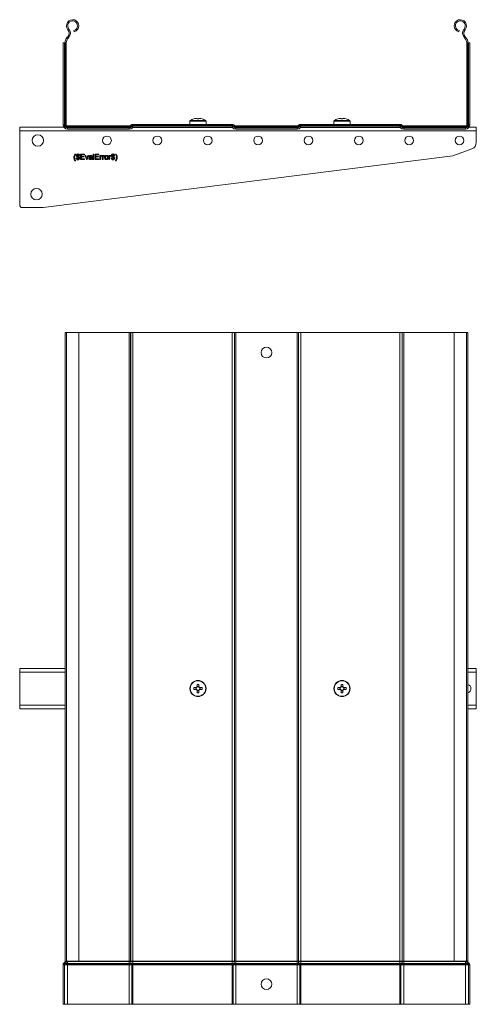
# Model space of a CAD drawing. Header units: millimetres. Extents: x 381 to 1444, y -914 to 659.
# Tile 9 of 9: x 1074 to 1414, y -74 to 659. Entities that reach past the tile are written whole.
import ezdxf

# ---------------------------------------------------------------- set-up
doc = ezdxf.new("R2010")
doc.units = ezdxf.units.MM

msp = doc.modelspace()

# ---------------------------------------------------------------- linework, layer by layer
at = {"color": 7, "linetype": 'Continuous', "lineweight": 15}
for p, q in [((1110.23, 651.63), (1110.92, 652.21)), ((1405.88, 651.63), (1405.19, 652.21)), ((1110.05, 646.32), (1109.7, 645.96)), ((1109.7, 645.96), (1110.36, 645.34)), ((1110.05, 646.32), (1110.7, 645.7)), ((1110.7, 645.7), (1110.36, 645.34)), ((1114.91, 650.14), (1114.67, 651.01)), ((1401.2, 650.14), (1401.43, 651.01)), ((1406.06, 646.32), (1405.41, 645.7)), ((1405.75, 645.34), (1405.41, 645.7)), ((1406.4, 645.96), (1405.75, 645.34)), ((1406.4, 645.96), (1406.06, 646.32)), ((1106.65, 641.83), (1106.65, 580.89)), ((1107.55, 641.83), (1106.65, 641.83)), ((1107.55, 641.83), (1107.55, 580.89)), ((1107.85, 641.83), (1107.55, 641.83)), ((1107.85, 641.83), (1107.85, 580.89)), ((1108.36, 641.83), (1107.85, 641.83)), ((1108.36, 641.83), (1108.36, 580.89)), ((1108.95, 641.83), (1108.36, 641.83)), ((1108.95, 641.83), (1108.95, 580.89)), ((1407.15, 580.89), (1407.15, 641.83)), ((1407.15, 641.83), (1407.74, 641.83)), ((1407.74, 580.89), (1407.74, 641.83)), ((1407.74, 641.83), (1408.26, 641.83)), ((1408.26, 580.89), (1408.26, 641.83)), ((1408.26, 641.83), (1408.55, 641.83)), ((1408.55, 641.83), (1409.45, 641.83)), ((1408.55, 580.89), (1408.55, 641.83)), ((1409.45, 580.89), (1409.45, 641.83)), ((1107.21, 579.09), (1074.3, 579.09)), ((1074.3, 576.39), (1074.3, 579.09)), ((1107.55, 580.89), (1106.65, 580.89)), ((1107.85, 580.89), (1107.55, 580.89)), ((1108.36, 580.89), (1107.85, 580.89)), ((1108.95, 580.89), (1108.36, 580.89)), ((1109.85, 579.99), (1109.85, 579.4)), ((1109.85, 579.99), (1155.86, 579.99)), ((1109.85, 579.4), (1109.85, 578.88)), ((1109.85, 579.4), (1155.86, 579.4)), ((1109.85, 578.88), (1109.85, 578.59)), ((1109.85, 578.88), (1155.86, 578.88)), ((1155.86, 579.99), (1155.86, 579.4)), ((1155.86, 579.4), (1155.86, 578.88)), ((1155.86, 578.88), (1155.86, 578.59)), ((1156.92, 580.43), (1156.98, 580.48)), ((1157.34, 580.01), (1157.39, 580.07)), ((1157.34, 580.01), (1157.7, 579.64)), ((1157.39, 580.07), (1157.76, 579.7)), ((1157.7, 579.64), (1157.76, 579.7)), ((1157.91, 579.44), (1157.97, 579.49)), ((1157.91, 579.44), (1158.55, 578.8)), ((1157.97, 579.49), (1158.6, 578.86)), ((1158.67, 581.19), (1158.67, 580.6)), ((1158.67, 581.19), (1232.43, 581.19)), ((1158.67, 580.6), (1158.67, 580.08)), ((1158.67, 580.6), (1232.43, 580.6)), ((1158.67, 580.08), (1158.67, 579.79)), ((1158.67, 580.08), (1232.43, 580.08)), ((1158.67, 579.79), (1158.67, 578.89)), ((1158.67, 579.79), (1232.43, 579.79)), ((1158.67, 578.89), (1232.43, 578.89)), ((1201.05, 583.51), (1201.05, 581.19)), ((1205.72, 585.67), (1206.34, 585.67)), ((1206.34, 585.67), (1206.34, 585.27)), ((1207.76, 585.27), (1207.76, 585.67)), ((1207.76, 585.67), (1208.39, 585.67)), ((1213.05, 581.19), (1213.05, 583.51)), ((1232.43, 581.19), (1232.43, 580.6)), ((1232.43, 580.6), (1232.43, 580.08)), ((1232.43, 580.08), (1232.43, 579.79)), ((1232.43, 579.79), (1232.43, 578.89)), ((1233.14, 579.49), (1232.5, 578.86)), ((1233.2, 579.44), (1232.56, 578.8)), ((1233.14, 579.49), (1233.2, 579.44)), ((1233.71, 580.07), (1233.35, 579.7)), ((1233.35, 579.7), (1233.4, 579.64)), ((1233.77, 580.01), (1233.4, 579.64)), ((1233.71, 580.07), (1233.77, 580.01)), ((1234.13, 580.48), (1234.19, 580.43)), ((1235.25, 579.99), (1235.25, 579.4)), ((1235.25, 579.99), (1280.86, 579.99)), ((1235.25, 579.4), (1235.25, 578.88)), ((1235.25, 579.4), (1280.86, 579.4)), ((1235.25, 578.88), (1235.25, 578.59)), ((1235.25, 578.88), (1280.86, 578.88)), ((1280.86, 579.99), (1280.86, 579.4)), ((1280.86, 579.4), (1280.86, 578.88)), ((1280.86, 578.88), (1280.86, 578.59)), ((1281.92, 580.43), (1281.98, 580.48)), ((1282.34, 580.01), (1282.39, 580.07)), ((1282.34, 580.01), (1282.7, 579.64)), ((1282.39, 580.07), (1282.76, 579.7)), ((1282.7, 579.64), (1282.76, 579.7)), ((1282.91, 579.44), (1282.97, 579.49)), ((1282.91, 579.44), (1283.55, 578.8)), ((1282.97, 579.49), (1283.6, 578.86)), ((1283.67, 581.19), (1283.67, 580.6)), ((1283.67, 581.19), (1357.43, 581.19)), ((1283.67, 580.6), (1283.67, 580.08)), ((1283.67, 580.6), (1357.43, 580.6)), ((1283.67, 580.08), (1283.67, 579.79)), ((1283.67, 580.08), (1357.43, 580.08)), ((1283.67, 579.79), (1283.67, 578.89)), ((1283.67, 579.79), (1357.43, 579.79)), ((1283.67, 578.89), (1357.43, 578.89)), ((1308.3, 583.51), (1308.3, 581.19)), ((1312.97, 585.67), (1313.59, 585.67)), ((1313.59, 585.67), (1313.59, 585.27)), ((1315.01, 585.27), (1315.01, 585.67)), ((1315.01, 585.67), (1315.64, 585.67)), ((1320.3, 581.19), (1320.3, 583.51)), ((1357.43, 581.19), (1357.43, 580.6)), ((1357.43, 580.6), (1357.43, 580.08)), ((1357.43, 580.08), (1357.43, 579.79)), ((1357.43, 579.79), (1357.43, 578.89)), ((1358.14, 579.49), (1357.5, 578.86)), ((1358.2, 579.44), (1357.56, 578.8)), ((1358.14, 579.49), (1358.2, 579.44)), ((1358.71, 580.07), (1358.35, 579.7)), ((1358.35, 579.7), (1358.4, 579.64)), ((1358.77, 580.01), (1358.4, 579.64)), ((1358.71, 580.07), (1358.77, 580.01)), ((1359.13, 580.48), (1359.19, 580.43)), ((1360.25, 579.99), (1360.25, 579.4)), ((1360.25, 579.99), (1406.25, 579.99)), ((1360.25, 579.4), (1360.25, 578.88)), ((1360.25, 579.4), (1406.25, 579.4)), ((1360.25, 578.88), (1360.25, 578.59)), ((1360.25, 578.88), (1406.25, 578.88)), ((1406.25, 579.99), (1406.25, 579.4)), ((1406.25, 579.4), (1406.25, 578.88)), ((1406.25, 578.88), (1406.25, 578.59)), ((1407.15, 580.89), (1407.74, 580.89)), ((1407.74, 580.89), (1408.26, 580.89)), ((1408.26, 580.89), (1408.55, 580.89)), ((1408.55, 580.89), (1409.45, 580.89)), ((1414.3, 579.09), (1408.9, 579.09)), ((1414.3, 579.09), (1414.3, 576.39)), ((1414.3, 576.39), (1074.3, 576.39)), ((1074.3, 576.39), (1074.3, 521.25)), ((1109.85, 578.59), (1109.85, 577.69)), ((1109.85, 578.59), (1155.86, 578.59)), ((1109.85, 577.69), (1155.86, 577.69)), ((1155.86, 578.59), (1155.86, 577.69)), ((1158.55, 578.8), (1158.6, 578.86)), ((1232.5, 578.86), (1232.56, 578.8)), ((1235.25, 578.59), (1235.25, 577.69)), ((1235.25, 578.59), (1280.86, 578.59)), ((1235.25, 577.69), (1280.86, 577.69)), ((1280.86, 578.59), (1280.86, 577.69)), ((1283.55, 578.8), (1283.6, 578.86)), ((1357.5, 578.86), (1357.56, 578.8)), ((1360.25, 578.59), (1360.25, 577.69)), ((1360.25, 578.59), (1406.25, 578.59)), ((1360.25, 577.69), (1406.25, 577.69)), ((1406.25, 578.59), (1406.25, 577.69)), ((1414.3, 567.64), (1414.3, 576.39)), ((1212.05, 571.09), (1211.62, 571.09)), ((1091.84, 519.25), (1396.76, 557.75)), ((1115.64, 559.09), (1116, 559.09)), ((1117.53, 559.29), (1117.84, 559.29)), ((1117.53, 559.09), (1117.53, 559.29)), ((1117.53, 557.49), (1117.53, 558.63)), ((1117.53, 555.55), (1117.53, 556.97)), ((1117.84, 559.29), (1117.84, 559.09)), ((1117.84, 558.57), (1117.84, 557.4)), ((1118.87, 558.11), (1118.35, 558.06)), ((1119.69, 559.09), (1122.51, 559.09)), ((1119.69, 555.09), (1119.69, 559.09)), ((1120.25, 558.63), (1120.25, 557.4)), ((1122.51, 558.63), (1120.25, 558.63)), ((1120.25, 557.4), (1122.35, 557.4)), ((1120.25, 556.93), (1120.25, 555.55)), ((1122.35, 556.93), (1120.25, 556.93)), ((1122.35, 557.4), (1122.35, 556.93)), ((1122.51, 559.09), (1122.51, 558.63)), ((1122.97, 558.01), (1123.51, 558.01)), ((1123.99, 555.09), (1122.97, 558.01)), ((1123.51, 558.01), (1124.09, 556.26)), ((1124.46, 556.23), (1125.04, 558.01)), ((1125.58, 558.01), (1124.64, 555.09)), ((1125.04, 558.01), (1125.58, 558.01)), ((1126.41, 557.14), (1125.89, 557.19)), ((1128.35, 556.98), (1128.35, 556.36)), ((1129.07, 559.09), (1129.58, 559.09)), ((1129.07, 555.09), (1129.07, 559.09)), ((1129.58, 559.09), (1129.58, 555.09)), ((1130.41, 559.09), (1133.23, 559.09)), ((1130.41, 555.09), (1130.41, 559.09)), ((1130.97, 558.63), (1130.97, 557.4)), ((1133.23, 558.63), (1130.97, 558.63)), ((1130.97, 557.4), (1133.07, 557.4)), ((1130.97, 556.93), (1130.97, 555.55)), ((1133.07, 556.93), (1130.97, 556.93)), ((1133.07, 557.4), (1133.07, 556.93)), ((1133.23, 559.09), (1133.23, 558.63)), ((1134, 558.01), (1134.46, 558.01)), ((1134, 555.09), (1134, 558.01)), ((1134.46, 558.01), (1134.46, 557.6)), ((1135.53, 557.92), (1135.37, 557.48)), ((1135.84, 558.01), (1136.3, 558.01)), ((1135.84, 555.09), (1135.84, 558.01)), ((1136.3, 558.01), (1136.3, 557.6)), ((1137.38, 557.92), (1137.22, 557.48)), ((1140.76, 558.01), (1141.23, 558.01)), ((1140.76, 555.09), (1140.76, 558.01)), ((1141.23, 558.01), (1141.23, 557.6)), ((1142.3, 557.92), (1142.14, 557.48)), ((1143.64, 559.29), (1143.94, 559.29)), ((1143.64, 559.09), (1143.64, 559.29)), ((1143.64, 557.49), (1143.64, 558.63)), ((1143.64, 555.55), (1143.64, 556.97)), ((1143.94, 559.29), (1143.94, 559.09)), ((1143.94, 558.57), (1143.94, 557.4)), ((1144.97, 558.11), (1144.46, 558.06)), ((1145.64, 559.09), (1146, 559.09)), ((1396.76, 557.75), (1411.01, 562.94)), ((1116, 554.01), (1115.64, 554.01)), ((1116.35, 556.22), (1116.87, 556.27)), ((1117.53, 554.52), (1117.53, 555.04)), ((1117.84, 554.52), (1117.53, 554.52)), ((1117.84, 556.88), (1117.84, 555.55)), ((1117.84, 555.09), (1117.84, 554.52)), ((1122.61, 555.09), (1119.69, 555.09)), ((1120.25, 555.55), (1122.61, 555.55)), ((1122.61, 555.55), (1122.61, 555.09)), ((1124.64, 555.09), (1123.99, 555.09)), ((1127.79, 556.32), (1127.79, 556.47)), ((1128.51, 555.09), (1128, 555.09)), ((1129.58, 555.09), (1129.07, 555.09)), ((1133.33, 555.09), (1130.41, 555.09)), ((1130.97, 555.55), (1133.33, 555.55)), ((1133.33, 555.55), (1133.33, 555.09)), ((1134.51, 555.09), (1134, 555.09)), ((1134.51, 556.64), (1134.51, 555.09)), ((1136.35, 555.09), (1135.84, 555.09)), ((1136.35, 556.64), (1136.35, 555.09)), ((1141.28, 555.09), (1140.76, 555.09)), ((1141.28, 556.64), (1141.28, 555.09)), ((1142.46, 556.22), (1142.97, 556.27)), ((1143.64, 554.52), (1143.64, 555.04)), ((1143.94, 554.52), (1143.64, 554.52)), ((1143.94, 556.88), (1143.94, 555.55)), ((1143.94, 555.09), (1143.94, 554.52)), ((1146, 554.01), (1145.64, 554.01)), ((1076.3, 519.25), (1091.84, 519.25)), ((1109.18, 426.34), (1108.05, 426.34)), ((1108.05, -41.66), (1108.05, 426.34)), ((1109.18, 426.34), (1109.18, -41.66)), ((1118.28, 426.34), (1109.18, 426.34)), ((1118.28, -41.66), (1118.28, 426.34)), ((1118.28, 426.34), (1155.86, 426.34)), ((1155.86, -41.66), (1155.86, 426.34)), ((1155.86, 426.34), (1156.92, 426.34)), ((1156.92, -41.66), (1156.92, 426.34)), ((1156.92, 426.34), (1156.98, 426.34)), ((1156.98, -41.66), (1156.98, 426.34)), ((1156.98, 426.34), (1158.67, 426.34)), ((1158.67, -41.66), (1158.67, 426.34)), ((1158.67, 426.34), (1232.43, 426.34)), ((1232.43, -41.66), (1232.43, 426.34)), ((1232.43, 426.34), (1234.13, 426.34)), ((1234.13, -41.66), (1234.13, 426.34)), ((1234.13, 426.34), (1234.19, 426.34)), ((1234.19, -41.66), (1234.19, 426.34)), ((1234.19, 426.34), (1235.25, 426.34)), ((1235.25, -41.66), (1235.25, 426.34)), ((1235.25, 426.34), (1280.86, 426.34)), ((1280.86, -41.66), (1280.86, 426.34)), ((1280.86, 426.34), (1281.92, 426.34)), ((1281.92, -41.66), (1281.92, 426.34)), ((1281.92, 426.34), (1281.98, 426.34)), ((1281.98, -41.66), (1281.98, 426.34)), ((1281.98, 426.34), (1283.67, 426.34)), ((1283.67, -41.66), (1283.67, 426.34)), ((1283.67, 426.34), (1357.43, 426.34)), ((1357.43, -41.66), (1357.43, 426.34)), ((1357.43, 426.34), (1359.13, 426.34)), ((1359.13, -41.66), (1359.13, 426.34)), ((1359.13, 426.34), (1359.19, 426.34)), ((1359.19, -41.66), (1359.19, 426.34)), ((1359.19, 426.34), (1360.25, 426.34)), ((1360.25, -41.66), (1360.25, 426.34)), ((1360.25, 426.34), (1397.83, 426.34)), ((1397.83, 426.34), (1397.83, -41.66)), ((1406.93, 426.34), (1397.83, 426.34)), ((1406.93, -41.66), (1406.93, 426.34)), ((1408.05, 426.34), (1406.93, 426.34)), ((1408.05, -41.66), (1408.05, 426.34)), ((1074.3, 173.64), (1074.3, 176.34)), ((1108.05, 176.34), (1074.3, 176.34)), ((1414.3, 176.34), (1408.05, 176.34)), ((1414.3, 176.34), (1414.3, 173.64)), ((1074.3, 173.64), (1074.3, 149.04)), ((1414.3, 149.04), (1414.3, 173.64)), ((1205.72, 162.05), (1203.96, 162.05)), ((1205.43, 162.05), (1205.43, 160.63)), ((1206.34, 164.44), (1206.34, 162.68)), ((1207.76, 162.97), (1206.34, 162.97)), ((1207.76, 162.68), (1207.76, 164.44)), ((1210.15, 162.05), (1208.39, 162.05)), ((1208.68, 160.63), (1208.68, 162.05)), ((1312.97, 162.05), (1311.21, 162.05)), ((1312.68, 162.05), (1312.68, 160.63)), ((1313.59, 164.44), (1313.59, 162.68)), ((1315.01, 162.97), (1313.59, 162.97)), ((1315.01, 162.68), (1315.01, 164.44)), ((1317.4, 162.05), (1315.64, 162.05)), ((1315.93, 160.63), (1315.93, 162.05)), ((1203.96, 160.63), (1205.72, 160.63)), ((1206.34, 160.01), (1206.34, 158.25)), ((1206.34, 159.72), (1207.76, 159.72)), ((1207.76, 158.25), (1207.76, 160.01)), ((1208.39, 160.63), (1210.15, 160.63)), ((1311.21, 160.63), (1312.97, 160.63)), ((1313.59, 160.01), (1313.59, 158.25)), ((1313.59, 159.72), (1315.01, 159.72)), ((1315.01, 158.25), (1315.01, 160.01)), ((1315.64, 160.63), (1317.4, 160.63)), ((1074.3, 146.34), (1074.3, 149.04)), ((1414.3, 149.04), (1414.3, 146.34)), ((1108.05, 146.34), (1074.3, 146.34)), ((1414.3, 146.34), (1408.05, 146.34)), ((1107.76, -42.52), (1107.24, -42.99)), ((1107.85, -43.66), (1107.24, -42.99)), ((1108.36, -43.19), (1107.76, -42.52)), ((1108.36, -43.19), (1107.85, -43.66)), ((1107.85, -43.66), (1109.85, -43.66)), ((1109.18, -41.66), (1108.05, -41.66)), ((1108.05, -41.66), (1108.05, -41.86)), ((1108.95, -41.86), (1108.05, -41.86)), ((1108.36, -43.19), (1109.85, -43.19)), ((1108.95, -41.66), (1108.95, -41.86)), ((1108.95, -41.86), (1109.85, -41.86)), ((1118.28, -41.66), (1109.18, -41.66)), ((1109.85, -41.66), (1109.85, -41.86)), ((1109.85, -41.86), (1109.85, -43.19)), ((1109.85, -41.86), (1155.86, -41.86)), ((1109.85, -43.19), (1109.85, -43.66)), ((1109.85, -43.19), (1155.86, -43.19)), ((1109.85, -43.66), (1109.85, -44.32)), ((1109.85, -43.66), (1155.86, -43.66)), ((1118.28, -41.66), (1155.86, -41.66)), ((1155.86, -41.66), (1156.92, -41.66)), ((1155.86, -41.66), (1155.86, -41.86)), ((1155.86, -41.86), (1156.92, -41.86)), ((1155.86, -41.86), (1155.86, -43.19)), ((1155.86, -43.19), (1157.34, -43.19)), ((1155.86, -43.19), (1155.86, -43.66)), ((1155.86, -43.66), (1157.7, -43.66)), ((1155.86, -43.66), (1155.86, -44.32)), ((1156.92, -41.66), (1156.98, -41.66)), ((1156.92, -41.66), (1156.92, -41.86)), ((1156.92, -41.86), (1156.98, -41.86)), ((1156.98, -41.66), (1158.67, -41.66)), ((1156.98, -41.66), (1156.98, -41.86)), ((1156.98, -41.86), (1158.67, -41.86)), ((1157.34, -43.19), (1157.39, -43.19)), ((1157.34, -43.19), (1157.7, -43.66)), ((1157.39, -43.19), (1158.67, -43.19)), ((1157.39, -43.19), (1157.76, -43.66)), ((1157.7, -43.66), (1157.76, -43.66)), ((1157.76, -43.66), (1158.67, -43.66)), ((1158.67, -41.66), (1232.43, -41.66)), ((1158.67, -41.66), (1158.67, -41.86)), ((1158.67, -41.86), (1232.43, -41.86)), ((1158.67, -41.86), (1158.67, -43.19)), ((1158.67, -43.19), (1232.43, -43.19)), ((1158.67, -43.19), (1158.67, -43.66)), ((1158.67, -43.66), (1232.43, -43.66)), ((1158.67, -43.66), (1158.67, -44.32)), ((1232.43, -41.66), (1234.13, -41.66)), ((1232.43, -41.66), (1232.43, -41.86)), ((1232.43, -41.86), (1234.13, -41.86)), ((1232.43, -41.86), (1232.43, -43.19)), ((1232.43, -43.19), (1233.71, -43.19)), ((1232.43, -43.19), (1232.43, -43.66)), ((1232.43, -43.66), (1233.35, -43.66)), ((1232.43, -43.66), (1232.43, -44.32)), ((1233.71, -43.19), (1233.35, -43.66)), ((1233.35, -43.66), (1233.4, -43.66)), ((1233.77, -43.19), (1233.4, -43.66)), ((1233.4, -43.66), (1235.25, -43.66)), ((1233.71, -43.19), (1233.77, -43.19)), ((1233.77, -43.19), (1235.25, -43.19)), ((1234.13, -41.66), (1234.19, -41.66)), ((1234.13, -41.66), (1234.13, -41.86)), ((1234.13, -41.86), (1234.19, -41.86)), ((1234.19, -41.66), (1235.25, -41.66)), ((1234.19, -41.66), (1234.19, -41.86)), ((1234.19, -41.86), (1235.25, -41.86)), ((1235.25, -41.66), (1280.86, -41.66)), ((1235.25, -41.66), (1235.25, -41.86)), ((1235.25, -41.86), (1235.25, -43.19)), ((1235.25, -41.86), (1280.86, -41.86)), ((1235.25, -43.19), (1235.25, -43.66)), ((1235.25, -43.19), (1280.86, -43.19)), ((1235.25, -43.66), (1235.25, -44.32)), ((1235.25, -43.66), (1280.86, -43.66)), ((1280.86, -41.66), (1281.92, -41.66)), ((1280.86, -41.66), (1280.86, -41.86)), ((1280.86, -41.86), (1281.92, -41.86)), ((1280.86, -41.86), (1280.86, -43.19)), ((1280.86, -43.19), (1282.34, -43.19)), ((1280.86, -43.19), (1280.86, -43.66)), ((1280.86, -43.66), (1282.7, -43.66)), ((1280.86, -43.66), (1280.86, -44.32)), ((1281.92, -41.66), (1281.98, -41.66)), ((1281.92, -41.66), (1281.92, -41.86)), ((1281.92, -41.86), (1281.98, -41.86)), ((1281.98, -41.66), (1283.67, -41.66)), ((1281.98, -41.66), (1281.98, -41.86)), ((1281.98, -41.86), (1283.67, -41.86)), ((1282.34, -43.19), (1282.39, -43.19)), ((1282.34, -43.19), (1282.7, -43.66)), ((1282.39, -43.19), (1283.67, -43.19)), ((1282.39, -43.19), (1282.76, -43.66)), ((1282.7, -43.66), (1282.76, -43.66)), ((1282.76, -43.66), (1283.67, -43.66)), ((1283.67, -41.66), (1357.43, -41.66)), ((1283.67, -41.66), (1283.67, -41.86)), ((1283.67, -41.86), (1357.43, -41.86)), ((1283.67, -41.86), (1283.67, -43.19)), ((1283.67, -43.19), (1357.43, -43.19)), ((1283.67, -43.19), (1283.67, -43.66)), ((1283.67, -43.66), (1357.43, -43.66)), ((1283.67, -43.66), (1283.67, -44.32)), ((1357.43, -41.66), (1359.13, -41.66)), ((1357.43, -41.66), (1357.43, -41.86)), ((1357.43, -41.86), (1357.43, -43.19)), ((1357.43, -41.86), (1359.13, -41.86)), ((1357.43, -43.19), (1358.71, -43.19)), ((1357.43, -43.19), (1357.43, -43.66)), ((1357.43, -43.66), (1358.35, -43.66)), ((1357.43, -43.66), (1357.43, -44.32)), ((1358.71, -43.19), (1358.35, -43.66)), ((1358.35, -43.66), (1358.4, -43.66)), ((1358.77, -43.19), (1358.4, -43.66)), ((1358.4, -43.66), (1360.25, -43.66)), ((1358.71, -43.19), (1358.77, -43.19)), ((1358.77, -43.19), (1360.25, -43.19)), ((1359.13, -41.66), (1359.19, -41.66)), ((1359.13, -41.66), (1359.13, -41.86)), ((1359.13, -41.86), (1359.19, -41.86)), ((1359.19, -41.66), (1360.25, -41.66)), ((1359.19, -41.66), (1359.19, -41.86)), ((1359.19, -41.86), (1360.25, -41.86)), ((1360.25, -41.66), (1397.83, -41.66)), ((1360.25, -41.66), (1360.25, -41.86)), ((1360.25, -41.86), (1360.25, -43.19)), ((1360.25, -41.86), (1406.25, -41.86)), ((1360.25, -43.19), (1360.25, -43.66)), ((1360.25, -43.19), (1406.25, -43.19)), ((1360.25, -43.66), (1360.25, -44.32)), ((1360.25, -43.66), (1406.25, -43.66)), ((1406.93, -41.66), (1397.83, -41.66)), ((1406.25, -41.66), (1406.25, -41.86)), ((1406.25, -41.86), (1407.15, -41.86)), ((1406.25, -41.86), (1406.25, -43.19)), ((1406.25, -43.19), (1407.74, -43.19)), ((1406.25, -43.19), (1406.25, -43.66)), ((1406.25, -43.66), (1408.26, -43.66)), ((1406.25, -43.66), (1406.25, -44.32)), ((1408.05, -41.66), (1406.93, -41.66)), ((1407.15, -41.66), (1407.15, -41.86)), ((1407.15, -41.86), (1408.05, -41.86)), ((1407.74, -43.19), (1408.35, -42.52)), ((1407.74, -43.19), (1408.26, -43.66)), ((1408.05, -41.66), (1408.05, -41.86)), ((1408.26, -43.66), (1408.86, -42.99)), ((1408.35, -42.52), (1408.86, -42.99)), ((1107.55, -44.32), (1106.65, -44.32)), ((1106.65, -44.32), (1106.65, -73.66)), ((1107.55, -44.32), (1107.55, -73.66)), ((1107.55, -44.32), (1109.85, -44.32)), ((1109.85, -44.32), (1109.85, -73.66)), ((1109.85, -44.32), (1155.86, -44.32)), ((1155.86, -44.32), (1157.91, -44.32)), ((1155.86, -44.32), (1155.86, -73.66)), ((1157.91, -44.32), (1157.97, -44.32)), ((1157.91, -44.32), (1157.91, -73.66)), ((1157.97, -44.32), (1158.67, -44.32)), ((1157.97, -44.32), (1157.97, -73.66)), ((1158.67, -44.32), (1232.43, -44.32)), ((1158.67, -44.32), (1158.67, -73.66)), ((1232.43, -44.32), (1233.14, -44.32)), ((1232.43, -44.32), (1232.43, -73.66)), ((1233.14, -44.32), (1233.14, -73.66)), ((1233.14, -44.32), (1233.2, -44.32)), ((1233.2, -44.32), (1235.25, -44.32)), ((1233.2, -44.32), (1233.2, -73.66)), ((1235.25, -44.32), (1235.25, -73.66)), ((1235.25, -44.32), (1280.86, -44.32)), ((1280.86, -44.32), (1282.91, -44.32)), ((1280.86, -44.32), (1280.86, -73.66)), ((1282.91, -44.32), (1282.97, -44.32)), ((1282.91, -44.32), (1282.91, -73.66)), ((1282.97, -44.32), (1283.67, -44.32)), ((1282.97, -44.32), (1282.97, -73.66)), ((1283.67, -44.32), (1357.43, -44.32)), ((1283.67, -44.32), (1283.67, -73.66)), ((1357.43, -44.32), (1358.14, -44.32)), ((1357.43, -44.32), (1357.43, -73.66)), ((1358.14, -44.32), (1358.14, -73.66)), ((1358.14, -44.32), (1358.2, -44.32)), ((1358.2, -44.32), (1360.25, -44.32)), ((1358.2, -44.32), (1358.2, -73.66)), ((1360.25, -44.32), (1360.25, -73.66)), ((1360.25, -44.32), (1406.25, -44.32)), ((1406.25, -44.32), (1408.55, -44.32)), ((1406.25, -44.32), (1406.25, -73.66)), ((1408.55, -44.32), (1409.45, -44.32)), ((1408.55, -44.32), (1408.55, -73.66)), ((1409.45, -44.32), (1409.45, -73.66)), ((1107.55, -73.66), (1106.65, -73.66)), ((1107.55, -73.66), (1109.85, -73.66)), ((1109.85, -73.66), (1155.86, -73.66)), ((1155.86, -73.66), (1157.91, -73.66)), ((1157.91, -73.66), (1157.97, -73.66)), ((1157.97, -73.66), (1158.67, -73.66)), ((1158.67, -73.66), (1232.43, -73.66)), ((1232.43, -73.66), (1233.14, -73.66)), ((1233.14, -73.66), (1233.2, -73.66)), ((1233.2, -73.66), (1235.25, -73.66)), ((1235.25, -73.66), (1280.86, -73.66)), ((1280.86, -73.66), (1282.91, -73.66)), ((1282.91, -73.66), (1282.97, -73.66)), ((1282.97, -73.66), (1283.67, -73.66)), ((1283.67, -73.66), (1357.43, -73.66)), ((1357.43, -73.66), (1358.14, -73.66)), ((1358.14, -73.66), (1358.2, -73.66)), ((1358.2, -73.66), (1360.25, -73.66)), ((1360.25, -73.66), (1406.25, -73.66)), ((1406.25, -73.66), (1408.55, -73.66)), ((1408.55, -73.66), (1409.45, -73.66))]:
    msp.add_line(p, q, dxfattribs=at)
at = {"color": 8, "linetype": 'Continuous', "lineweight": 15}
for p, q in [((1201.05, 583.51), (1207.05, 583.51)), ((1201.28, 583.95), (1207.05, 583.95)), ((1207.05, 583.95), (1212.82, 583.95)), ((1207.05, 583.51), (1213.05, 583.51)), ((1308.3, 583.51), (1314.3, 583.51)), ((1308.53, 583.95), (1314.3, 583.95)), ((1314.3, 583.95), (1320.07, 583.95)), ((1314.3, 583.51), (1320.3, 583.51)), ((1108.05, 173.64), (1074.3, 173.64)), ((1414.3, 173.64), (1408.05, 173.64)), ((1108.05, 149.04), (1074.3, 149.04)), ((1414.3, 149.04), (1408.05, 149.04))]:
    msp.add_line(p, q, dxfattribs=at)
at = {"color": 7, "linetype": 'Continuous', "lineweight": 15, "flags": 128}
for points in [[(1156.92, 580.43), (1156.93, 580.42), (1156.95, 580.4), (1156.98, 580.37), (1157.03, 580.32), (1157.09, 580.26), (1157.16, 580.19), (1157.24, 580.1), (1157.34, 580.01)], [(1156.98, 580.48), (1156.98, 580.48), (1157, 580.46), (1157.04, 580.42), (1157.09, 580.38), (1157.15, 580.32), (1157.22, 580.24), (1157.3, 580.16), (1157.39, 580.07)], [(1157.7, 579.64), (1157.75, 579.6), (1157.79, 579.56), (1157.83, 579.52), (1157.85, 579.49), (1157.88, 579.47), (1157.9, 579.45), (1157.91, 579.44), (1157.91, 579.44)], [(1157.76, 579.7), (1157.81, 579.66), (1157.85, 579.61), (1157.88, 579.58), (1157.91, 579.55), (1157.94, 579.53), (1157.95, 579.51), (1157.96, 579.5), (1157.97, 579.49)], [(1203.96, 585.27), (1203.96, 585.28), (1203.95, 585.29), (1203.95, 585.29), (1203.95, 585.29)], [(1210.16, 585.29), (1210.16, 585.29), (1210.15, 585.29), (1210.15, 585.28), (1210.15, 585.27)], [(1233.35, 579.7), (1233.3, 579.66), (1233.26, 579.61), (1233.22, 579.58), (1233.19, 579.55), (1233.17, 579.53), (1233.15, 579.51), (1233.14, 579.5), (1233.14, 579.49)], [(1233.4, 579.64), (1233.36, 579.6), (1233.32, 579.56), (1233.28, 579.52), (1233.25, 579.49), (1233.23, 579.47), (1233.21, 579.45), (1233.2, 579.44), (1233.2, 579.44)], [(1234.13, 580.48), (1234.12, 580.48), (1234.1, 580.46), (1234.07, 580.42), (1234.02, 580.38), (1233.96, 580.32), (1233.89, 580.24), (1233.81, 580.16), (1233.71, 580.07)], [(1234.19, 580.43), (1234.18, 580.42), (1234.16, 580.4), (1234.12, 580.37), (1234.08, 580.32), (1234.02, 580.26), (1233.95, 580.19), (1233.86, 580.1), (1233.77, 580.01)], [(1281.92, 580.43), (1281.93, 580.42), (1281.95, 580.4), (1281.98, 580.37), (1282.03, 580.32), (1282.09, 580.26), (1282.16, 580.19), (1282.24, 580.1), (1282.34, 580.01)], [(1281.98, 580.48), (1281.98, 580.48), (1282, 580.46), (1282.04, 580.42), (1282.09, 580.38), (1282.15, 580.32), (1282.22, 580.24), (1282.3, 580.16), (1282.39, 580.07)], [(1282.7, 579.64), (1282.75, 579.6), (1282.79, 579.56), (1282.83, 579.52), (1282.85, 579.49), (1282.88, 579.47), (1282.9, 579.45), (1282.91, 579.44), (1282.91, 579.44)], [(1282.76, 579.7), (1282.81, 579.66), (1282.85, 579.61), (1282.88, 579.58), (1282.91, 579.55), (1282.94, 579.53), (1282.95, 579.51), (1282.96, 579.5), (1282.97, 579.49)], [(1311.21, 585.27), (1311.21, 585.28), (1311.2, 585.29), (1311.2, 585.29), (1311.2, 585.29)], [(1317.41, 585.29), (1317.41, 585.29), (1317.4, 585.29), (1317.4, 585.28), (1317.4, 585.27)], [(1358.35, 579.7), (1358.3, 579.66), (1358.26, 579.61), (1358.22, 579.58), (1358.19, 579.55), (1358.17, 579.53), (1358.15, 579.51), (1358.14, 579.5), (1358.14, 579.49)], [(1358.4, 579.64), (1358.36, 579.6), (1358.32, 579.56), (1358.28, 579.52), (1358.25, 579.49), (1358.23, 579.47), (1358.21, 579.45), (1358.2, 579.44), (1358.2, 579.44)], [(1359.13, 580.48), (1359.12, 580.48), (1359.1, 580.46), (1359.07, 580.42), (1359.02, 580.38), (1358.96, 580.32), (1358.89, 580.24), (1358.81, 580.16), (1358.71, 580.07)], [(1359.19, 580.43), (1359.18, 580.42), (1359.16, 580.4), (1359.12, 580.37), (1359.08, 580.32), (1359.02, 580.26), (1358.95, 580.19), (1358.86, 580.1), (1358.77, 580.01)]]:
    msp.add_lwpolyline(points, dxfattribs=at)
at = {"color": 7, "linetype": 'Continuous', "lineweight": 15}
for centre, radius in [((1087.8, 569.25), 4.25), ((1139.3, 569.25), 3.25), ((1176.8, 569.25), 3.25), ((1214.3, 569.25), 3.25), ((1251.8, 569.25), 3.25), ((1289.3, 569.25), 3.25), ((1326.8, 569.25), 3.25), ((1364.3, 569.25), 3.25), ((1401.8, 569.25), 3.25), ((1086.8, 529.26), 4.25), ((1258.05, 411.34), 4), ((1207.05, 161.34), 6), ((1207.05, 161.34), 5.77), ((1314.3, 161.34), 6), ((1314.3, 161.34), 5.77), ((1258.05, -58.66), 4)]:
    msp.add_circle(centre, radius, dxfattribs=at)
for centre, radius, start, end in [((1113.73, 654.54), 4.55, 285, 219.68246), ((1113.73, 654.54), 3.65, 285, 219.68246), ((1107.15, 649.08), 4.9, 316.4642, 39.68246), ((1402.38, 654.54), 4.55, 320.31754, 255), ((1402.38, 654.54), 3.65, 320.31754, 255), ((1408.96, 649.08), 4.9, 140.31754, 223.5358), ((1114.05, 641.83), 6, 136.4642, 180), ((1114.05, 641.83), 5.1, 136.4642, 180), ((1107.15, 649.08), 4, 316.4642, 39.68246), ((1408.96, 649.08), 4, 140.31754, 223.5358), ((1402.05, 641.83), 5.1, 0, 43.5358), ((1402.05, 641.83), 6, 0, 43.5358), ((1109.85, 580.89), 3.2, 180, 270), ((1109.85, 580.89), 2.3, 180, 270), ((1109.85, 580.89), 2.01, 180, 270), ((1109.85, 580.89), 1.49, 180, 270), ((1109.85, 580.89), 0.9, 180, 270), ((1155.86, 581.49), 1.5, 270, 315), ((1155.86, 581.49), 2.09, 270, 315), ((1155.86, 581.49), 2.61, 270, 315), ((1155.86, 581.49), 2.9, 270, 315), ((1158.67, 578.79), 2.4, 90, 135), ((1158.67, 578.79), 1.81, 90, 135), ((1158.67, 578.79), 1.29, 90, 135), ((1158.67, 578.79), 1, 90, 135), ((1158.67, 578.79), 0.1, 90, 135), ((1201.59, 583.51), 0.54, 125.25153, 180), ((1207.05, 575.79), 10, 108.08194, 125.25153), ((1207.05, 575.79), 9.97, 97.70666, 108.06049), ((1207.05, 574.24), 11.05, 86.31618, 93.68382), ((1207.05, 575.79), 9.97, 71.93951, 82.29334), ((1207.05, 575.79), 10, 54.74847, 71.91806), ((1212.51, 583.51), 0.54, 0, 54.74847), ((1232.43, 578.79), 2.4, 45, 90), ((1232.43, 578.79), 1.81, 45, 90), ((1232.43, 578.79), 1.29, 45, 90), ((1232.43, 578.79), 1, 45, 90), ((1232.43, 578.79), 0.1, 45, 90), ((1235.25, 581.49), 2.9, 225, 270), ((1235.25, 581.49), 2.61, 225, 270), ((1235.25, 581.49), 2.09, 225, 270), ((1235.25, 581.49), 1.5, 225, 270), ((1280.86, 581.49), 1.5, 270, 315), ((1280.86, 581.49), 2.09, 270, 315), ((1280.86, 581.49), 2.61, 270, 315), ((1280.86, 581.49), 2.9, 270, 315), ((1283.67, 578.79), 2.4, 90, 135), ((1283.67, 578.79), 1.81, 90, 135), ((1283.67, 578.79), 1.29, 90, 135), ((1283.67, 578.79), 1, 90, 135), ((1283.67, 578.79), 0.1, 90, 135), ((1308.84, 583.51), 0.54, 125.25153, 180), ((1314.3, 575.79), 10, 108.08194, 125.25153), ((1314.3, 575.79), 9.97, 97.70666, 108.06049), ((1314.3, 574.24), 11.05, 86.31618, 93.68382), ((1314.3, 575.79), 9.97, 71.93951, 82.29334), ((1314.3, 575.79), 10, 54.74847, 71.91806), ((1319.76, 583.51), 0.54, 0, 54.74847), ((1357.43, 578.79), 2.4, 45, 90), ((1357.43, 578.79), 1.81, 45, 90), ((1357.43, 578.79), 1.29, 45, 90), ((1357.43, 578.79), 1, 45, 90), ((1357.43, 578.79), 0.1, 45, 90), ((1360.25, 581.49), 2.9, 225, 270), ((1360.25, 581.49), 2.61, 225, 270), ((1360.25, 581.49), 2.09, 225, 270), ((1360.25, 581.49), 1.5, 225, 270), ((1406.25, 580.89), 3.2, 270, 0), ((1406.25, 580.89), 2.3, 270, 0), ((1406.25, 580.89), 2.01, 270, 0), ((1406.25, 580.89), 1.49, 270, 0), ((1406.25, 580.89), 0.9, 270, 0), ((1155.86, 581.49), 3.8, 270, 315), ((1235.25, 581.49), 3.8, 225, 270), ((1280.86, 581.49), 3.8, 270, 315), ((1360.25, 581.49), 3.8, 225, 270), ((1409.3, 567.64), 5, 290, 0), ((1076.3, 521.25), 2, 180, 270), ((1226.09, 161.34), 22.14, 178.16228, 181.83772), ((1207.05, 161.34), 1.51, 117.9589, 152.0411), ((1207.05, 161.34), 1.28, 146.32572, 213.67428), ((1207.05, 161.34), 1.28, 123.67428, 146.32572), ((1207.05, 142.28), 22.17, 88.16444, 91.83556), ((1207.05, 161.34), 1.28, 56.32572, 123.67428), ((1207.05, 161.34), 1.51, 27.9589, 62.0411), ((1207.05, 161.34), 1.28, 33.67428, 56.32572), ((1207.05, 161.34), 1.28, 326.32572, 33.67428), ((1188.02, 161.34), 22.14, 358.16228, 1.83772), ((1333.34, 161.34), 22.14, 178.16228, 181.83772), ((1314.3, 161.34), 1.51, 117.9589, 152.0411), ((1314.3, 161.34), 1.28, 146.32572, 213.67428), ((1314.3, 161.34), 1.28, 123.67428, 146.32572), ((1314.3, 142.28), 22.17, 88.16444, 91.83556), ((1314.3, 161.34), 1.28, 56.32572, 123.67428), ((1314.3, 161.34), 1.51, 27.9589, 62.0411), ((1314.3, 161.34), 1.28, 33.67428, 56.32572), ((1314.3, 161.34), 1.28, 326.32572, 33.67428), ((1295.27, 161.34), 22.14, 358.16228, 1.83772), ((1407.05, 161.34), 3.25, 287.92021, 72.07979), ((1207.05, 161.34), 1.51, 207.9589, 242.0411), ((1207.05, 161.34), 1.28, 213.67428, 236.32572), ((1207.05, 161.34), 1.28, 236.32572, 303.67428), ((1207.05, 180.41), 22.17, 268.16444, 271.83556), ((1207.05, 161.34), 1.51, 297.9589, 332.0411), ((1207.05, 161.34), 1.28, 303.67428, 326.32572), ((1314.3, 161.34), 1.51, 207.9589, 242.0411), ((1314.3, 161.34), 1.28, 213.67428, 236.32572), ((1314.3, 161.34), 1.28, 236.32572, 303.67428), ((1314.3, 180.41), 22.17, 268.16444, 271.83556), ((1314.3, 161.34), 1.51, 297.9589, 332.0411), ((1314.3, 161.34), 1.28, 303.67428, 326.32572), ((1108.45, -44.32), 1.8, 132.31411, 180), ((1108.45, -44.32), 0.9, 132.31411, 180), ((1107.15, -41.86), 0.9, 312.31411, 0), ((1107.15, -41.86), 1.8, 312.31411, 0), ((1159.11, -41.9), 2.19, 178.80272, 215.90562), ((1159.17, -41.9), 2.19, 178.80606, 215.90228), ((1156.81, -44.3), 1.1, 358.81105, 35.89963), ((1156.87, -44.3), 1.1, 358.80294, 35.90306), ((1234.23, -44.3), 1.1, 144.09865, 181.193), ((1234.29, -44.3), 1.1, 144.10047, 181.19119), ((1231.94, -41.9), 2.19, 324.09605, 1.19561), ((1231.99, -41.9), 2.19, 324.09691, 1.19358), ((1284.11, -41.9), 2.19, 178.80551, 215.904), ((1284.17, -41.9), 2.19, 178.80439, 215.90395), ((1281.81, -44.3), 1.1, 358.80881, 35.89953), ((1281.87, -44.3), 1.1, 358.80881, 35.89953), ((1359.23, -44.3), 1.1, 144.09916, 181.19192), ((1359.29, -44.3), 1.1, 144.09961, 181.19146), ((1356.94, -41.9), 2.19, 324.09642, 1.19495), ((1356.99, -41.9), 2.19, 324.09642, 1.19495), ((1408.95, -41.86), 1.8, 180, 227.68589), ((1408.95, -41.86), 0.9, 180, 227.68589), ((1407.65, -44.32), 0.9, 0, 47.68589), ((1407.65, -44.32), 1.8, 0, 47.68589)]:
    msp.add_arc(centre, radius, start, end, dxfattribs=at)
for points, knots in [([(1114.66, 556.55), (1114.67, 556.78), (1114.69, 557.19), (1114.82, 557.58), (1114.87, 557.76)], [0, 0, 0, 0, 0.559868, 1, 1, 1, 1]), ([(1114.87, 557.76), (1114.99, 558.02), (1115.19, 558.49), (1115.5, 558.91), (1115.64, 559.09)], [0, 0, 0, 0, 0.559771, 1, 1, 1, 1]), ([(1115.29, 557.54), (1115.25, 557.36), (1115.19, 557.03), (1115.18, 556.7), (1115.17, 556.55)], [0, 0, 0, 0, 0.55997, 1, 1, 1, 1]), ([(1115.56, 558.3), (1115.5, 558.16), (1115.39, 557.92), (1115.32, 557.66), (1115.29, 557.54)], [0, 0, 0, 0, 0.559947, 1, 1, 1, 1]), ([(1116, 559.09), (1115.91, 558.94), (1115.75, 558.69), (1115.62, 558.42), (1115.56, 558.3)], [0, 0, 0, 0, 0.560049, 1, 1, 1, 1]), ([(1116.46, 558.05), (1116.48, 558.22), (1116.51, 558.53), (1116.72, 558.74), (1116.82, 558.84)], [0, 0, 0, 0, 0.559154, 1, 1, 1, 1]), ([(1116.92, 557.22), (1116.85, 557.27), (1116.69, 557.38), (1116.5, 557.66), (1116.47, 557.9), (1116.46, 558.05)], [0, 0, 0, 0, 0.28047, 0.560925, 1, 1, 1, 1]), ([(1116.82, 558.84), (1116.94, 558.91), (1117.16, 559.05), (1117.42, 559.07), (1117.53, 559.09)], [0, 0, 0, 0, 0.5585317, 1, 1, 1, 1]), ([(1117.53, 556.97), (1117.42, 557.01), (1117.21, 557.08), (1117.01, 557.18), (1116.92, 557.22)], [0, 0, 0, 0, 0.559888, 1, 1, 1, 1]), ([(1117.53, 558.63), (1117.45, 558.61), (1117.29, 558.58), (1117.11, 558.44), (1116.99, 558.27), (1116.98, 558.14), (1116.97, 558.07)], [0, 0, 0, 0, 0.280394, 0.559998, 0.78003, 1, 1, 1, 1]), ([(1116.97, 558.07), (1116.98, 557.99), (1116.99, 557.82), (1117.21, 557.6), (1117.41, 557.53), (1117.53, 557.49)], [0, 0, 0, 0, 0.279901, 0.558719, 1, 1, 1, 1]), ([(1117.84, 559.09), (1117.97, 559.07), (1118.21, 559.03), (1118.41, 558.9), (1118.49, 558.84)], [0, 0, 0, 0, 0.5602585, 1, 1, 1, 1]), ([(1118.35, 558.06), (1118.34, 558.13), (1118.3, 558.28), (1118.14, 558.49), (1117.95, 558.54), (1117.84, 558.57)], [0, 0, 0, 0, 0.281286, 0.561369, 1, 1, 1, 1]), ([(1117.84, 557.4), (1117.93, 557.37), (1118.09, 557.33), (1118.25, 557.27), (1118.32, 557.25)], [0, 0, 0, 0, 0.560074, 1, 1, 1, 1]), ([(1118.32, 557.25), (1118.42, 557.19), (1118.63, 557.09), (1118.91, 556.75), (1118.95, 556.45), (1118.97, 556.26)], [0, 0, 0, 0, 0.281043, 0.561466, 1, 1, 1, 1]), ([(1118.49, 558.84), (1118.6, 558.72), (1118.79, 558.51), (1118.84, 558.24), (1118.87, 558.11)], [0, 0, 0, 0, 0.558682, 1, 1, 1, 1]), ([(1125.89, 557.19), (1125.94, 557.35), (1126.03, 557.67), (1126.54, 558.02), (1126.96, 558.05), (1127.22, 558.06)], [0, 0, 0, 0, 0.2804299, 0.5593025, 1, 1, 1, 1]), ([(1127.12, 557.6), (1127.04, 557.6), (1126.86, 557.59), (1126.62, 557.52), (1126.47, 557.33), (1126.43, 557.2), (1126.41, 557.14)], [0, 0, 0, 0, 0.280855, 0.559743, 0.779493, 1, 1, 1, 1]), ([(1126.94, 556.77), (1127.1, 556.79), (1127.39, 556.82), (1127.67, 556.9), (1127.79, 556.93)], [0, 0, 0, 0, 0.560195, 1, 1, 1, 1]), ([(1127.66, 557.45), (1127.57, 557.5), (1127.4, 557.59), (1127.21, 557.6), (1127.12, 557.6)], [0, 0, 0, 0, 0.557841, 1, 1, 1, 1]), ([(1127.22, 558.06), (1127.48, 558.05), (1127.86, 558.03), (1128.24, 557.72), (1128.3, 557.52), (1128.33, 557.42)], [0, 0, 0, 0, 0.559261, 0.779194, 1, 1, 1, 1]), ([(1127.79, 557.05), (1127.79, 557.14), (1127.79, 557.28), (1127.7, 557.4), (1127.66, 557.45)], [0, 0, 0, 0, 0.561901, 1, 1, 1, 1]), ([(1127.79, 556.93), (1127.79, 556.96), (1127.79, 557), (1127.79, 557.04), (1127.79, 557.05)], [0, 0, 0, 0, 0.560017, 1, 1, 1, 1]), ([(1128.33, 557.42), (1128.34, 557.34), (1128.35, 557.19), (1128.35, 557.05), (1128.35, 556.98)], [0, 0, 0, 0, 0.559818, 1, 1, 1, 1]), ([(1134.46, 557.6), (1134.53, 557.73), (1134.64, 557.91), (1134.88, 558.05), (1135, 558.06), (1135.05, 558.06)], [0, 0, 0, 0, 0.5596, 0.779781, 1, 1, 1, 1]), ([(1134.59, 557.23), (1134.56, 557.12), (1134.51, 556.93), (1134.51, 556.73), (1134.51, 556.64)], [0, 0, 0, 0, 0.559889, 1, 1, 1, 1]), ([(1135.03, 557.6), (1134.98, 557.59), (1134.86, 557.58), (1134.68, 557.45), (1134.62, 557.31), (1134.59, 557.23)], [0, 0, 0, 0, 0.280297, 0.560913, 1, 1, 1, 1]), ([(1135.37, 557.48), (1135.31, 557.52), (1135.21, 557.58), (1135.09, 557.6), (1135.03, 557.6)], [0, 0, 0, 0, 0.560137, 1, 1, 1, 1]), ([(1135.05, 558.06), (1135.15, 558.05), (1135.32, 558.04), (1135.47, 557.96), (1135.53, 557.92)], [0, 0, 0, 0, 0.559523, 1, 1, 1, 1]), ([(1136.3, 557.6), (1136.38, 557.73), (1136.49, 557.91), (1136.72, 558.05), (1136.84, 558.06), (1136.9, 558.06)], [0, 0, 0, 0, 0.559598, 0.779744, 1, 1, 1, 1]), ([(1136.43, 557.23), (1136.41, 557.12), (1136.36, 556.93), (1136.36, 556.73), (1136.35, 556.64)], [0, 0, 0, 0, 0.559889, 1, 1, 1, 1]), ([(1136.88, 557.6), (1136.82, 557.59), (1136.7, 557.58), (1136.53, 557.45), (1136.47, 557.31), (1136.43, 557.23)], [0, 0, 0, 0, 0.280308, 0.560896, 1, 1, 1, 1]), ([(1137.22, 557.48), (1137.16, 557.52), (1137.06, 557.58), (1136.93, 557.6), (1136.88, 557.6)], [0, 0, 0, 0, 0.56006, 1, 1, 1, 1]), ([(1136.9, 558.06), (1136.99, 558.05), (1137.16, 558.04), (1137.31, 557.96), (1137.38, 557.92)], [0, 0, 0, 0, 0.559523, 1, 1, 1, 1]), ([(1137.53, 556.55), (1137.55, 556.8), (1137.57, 557.25), (1137.85, 557.59), (1137.97, 557.74)], [0, 0, 0, 0, 0.560964, 1, 1, 1, 1]), ([(1137.97, 557.74), (1138.13, 557.85), (1138.4, 558.03), (1138.72, 558.05), (1138.87, 558.06)], [0, 0, 0, 0, 0.559017, 1, 1, 1, 1]), ([(1138.87, 557.6), (1138.77, 557.59), (1138.59, 557.58), (1138.34, 557.42), (1138.08, 557.1), (1138.06, 556.78), (1138.05, 556.55)], [0, 0, 0, 0, 0.1871422, 0.3740274, 0.5611023, 1, 1, 1, 1]), ([(1138.87, 558.06), (1139.08, 558.04), (1139.5, 557.99), (1139.96, 557.58), (1140.17, 557.08), (1140.19, 556.75), (1140.2, 556.59)], [0, 0, 0, 0, 0.279557, 0.558597, 0.77899, 1, 1, 1, 1]), ([(1139.69, 556.57), (1139.68, 556.71), (1139.67, 556.98), (1139.49, 557.34), (1139.2, 557.56), (1138.98, 557.59), (1138.87, 557.6)], [0, 0, 0, 0, 0.281063, 0.56032, 0.780183, 1, 1, 1, 1]), ([(1141.23, 557.6), (1141.3, 557.73), (1141.41, 557.91), (1141.65, 558.05), (1141.76, 558.06), (1141.82, 558.06)], [0, 0, 0, 0, 0.559598, 0.779744, 1, 1, 1, 1]), ([(1141.36, 557.23), (1141.33, 557.12), (1141.28, 556.93), (1141.28, 556.73), (1141.28, 556.64)], [0, 0, 0, 0, 0.559889, 1, 1, 1, 1]), ([(1141.8, 557.6), (1141.74, 557.59), (1141.63, 557.58), (1141.45, 557.45), (1141.39, 557.31), (1141.36, 557.23)], [0, 0, 0, 0, 0.280308, 0.560896, 1, 1, 1, 1]), ([(1142.14, 557.48), (1142.08, 557.52), (1141.98, 557.58), (1141.86, 557.6), (1141.8, 557.6)], [0, 0, 0, 0, 0.56006, 1, 1, 1, 1]), ([(1141.82, 558.06), (1141.92, 558.05), (1142.09, 558.04), (1142.24, 557.96), (1142.3, 557.92)], [0, 0, 0, 0, 0.559523, 1, 1, 1, 1]), ([(1142.56, 558.05), (1142.58, 558.22), (1142.61, 558.53), (1142.83, 558.74), (1142.92, 558.84)], [0, 0, 0, 0, 0.559169, 1, 1, 1, 1]), ([(1143.03, 557.22), (1142.95, 557.27), (1142.79, 557.38), (1142.6, 557.66), (1142.58, 557.9), (1142.56, 558.05)], [0, 0, 0, 0, 0.280491, 0.560925, 1, 1, 1, 1]), ([(1142.92, 558.84), (1143.04, 558.91), (1143.27, 559.05), (1143.52, 559.07), (1143.64, 559.09)], [0, 0, 0, 0, 0.55851, 1, 1, 1, 1]), ([(1143.64, 556.97), (1143.52, 557.01), (1143.31, 557.08), (1143.11, 557.18), (1143.03, 557.22)], [0, 0, 0, 0, 0.559929, 1, 1, 1, 1]), ([(1143.64, 558.63), (1143.56, 558.61), (1143.4, 558.58), (1143.21, 558.44), (1143.09, 558.27), (1143.08, 558.14), (1143.07, 558.07)], [0, 0, 0, 0, 0.280423, 0.560023, 0.780033, 1, 1, 1, 1]), ([(1143.07, 558.07), (1143.08, 557.99), (1143.1, 557.82), (1143.31, 557.6), (1143.51, 557.53), (1143.64, 557.49)], [0, 0, 0, 0, 0.279901, 0.558719, 1, 1, 1, 1]), ([(1143.94, 559.09), (1144.08, 559.07), (1144.31, 559.03), (1144.51, 558.9), (1144.6, 558.84)], [0, 0, 0, 0, 0.560277, 1, 1, 1, 1]), ([(1144.46, 558.06), (1144.44, 558.13), (1144.41, 558.28), (1144.24, 558.49), (1144.06, 558.54), (1143.94, 558.57)], [0, 0, 0, 0, 0.281276, 0.561349, 1, 1, 1, 1]), ([(1143.94, 557.4), (1144.03, 557.37), (1144.19, 557.33), (1144.35, 557.27), (1144.42, 557.25)], [0, 0, 0, 0, 0.560099, 1, 1, 1, 1]), ([(1144.42, 557.25), (1144.52, 557.19), (1144.73, 557.09), (1145.01, 556.75), (1145.05, 556.45), (1145.07, 556.26)], [0, 0, 0, 0, 0.281043, 0.561466, 1, 1, 1, 1]), ([(1144.6, 558.84), (1144.7, 558.72), (1144.89, 558.51), (1144.95, 558.24), (1144.97, 558.11)], [0, 0, 0, 0, 0.558668, 1, 1, 1, 1]), ([(1146.08, 558.3), (1146, 558.45), (1145.86, 558.71), (1145.7, 558.97), (1145.64, 559.09)], [0, 0, 0, 0, 0.559917, 1, 1, 1, 1]), ([(1146, 559.09), (1146.17, 558.85), (1146.47, 558.44), (1146.67, 557.97), (1146.76, 557.76)], [0, 0, 0, 0, 0.560009, 1, 1, 1, 1]), ([(1146.34, 557.53), (1146.3, 557.68), (1146.23, 557.94), (1146.12, 558.19), (1146.08, 558.3)], [0, 0, 0, 0, 0.559968, 1, 1, 1, 1]), ([(1146.46, 556.55), (1146.45, 556.74), (1146.44, 557.07), (1146.37, 557.39), (1146.34, 557.53)], [0, 0, 0, 0, 0.55993, 1, 1, 1, 1]), ([(1146.76, 557.76), (1146.83, 557.54), (1146.95, 557.14), (1146.96, 556.73), (1146.97, 556.55)], [0, 0, 0, 0, 0.559821, 1, 1, 1, 1]), ([(1115.64, 554.01), (1115.34, 554.44), (1114.8, 555.21), (1114.7, 556.14), (1114.66, 556.55)], [0, 0, 0, 0, 0.5601476, 1, 1, 1, 1]), ([(1115.17, 556.55), (1115.23, 556.04), (1115.33, 555.14), (1115.79, 554.36), (1116, 554.01)], [0, 0, 0, 0, 0.559139, 1, 1, 1, 1]), ([(1117.53, 555.04), (1117.36, 555.06), (1117.02, 555.12), (1116.62, 555.42), (1116.41, 555.81), (1116.37, 556.08), (1116.35, 556.22)], [0, 0, 0, 0, 0.280783, 0.559082, 0.77931, 1, 1, 1, 1]), ([(1116.87, 556.27), (1116.88, 556.17), (1116.92, 556), (1117.02, 555.85), (1117.06, 555.79)], [0, 0, 0, 0, 0.56079, 1, 1, 1, 1]), ([(1117.06, 555.79), (1117.14, 555.72), (1117.27, 555.6), (1117.45, 555.56), (1117.53, 555.55)], [0, 0, 0, 0, 0.559562, 1, 1, 1, 1]), ([(1118.46, 556.24), (1118.45, 556.33), (1118.43, 556.52), (1118.2, 556.76), (1117.98, 556.83), (1117.84, 556.88)], [0, 0, 0, 0, 0.279987, 0.558672, 1, 1, 1, 1]), ([(1118.97, 556.26), (1118.95, 556.09), (1118.92, 555.75), (1118.62, 555.37), (1118.24, 555.14), (1117.97, 555.1), (1117.84, 555.09)], [0, 0, 0, 0, 0.279802, 0.559265, 0.779443, 1, 1, 1, 1]), ([(1117.84, 555.55), (1117.93, 555.57), (1118.12, 555.61), (1118.32, 555.8), (1118.44, 556.02), (1118.45, 556.17), (1118.46, 556.24)], [0, 0, 0, 0, 0.279844, 0.559608, 0.779639, 1, 1, 1, 1]), ([(1124.09, 556.26), (1124.13, 556.15), (1124.2, 555.96), (1124.25, 555.76), (1124.28, 555.67)], [0, 0, 0, 0, 0.5599851, 1, 1, 1, 1]), ([(1124.28, 555.67), (1124.31, 555.78), (1124.36, 555.96), (1124.43, 556.15), (1124.46, 556.23)], [0, 0, 0, 0, 0.559989, 1, 1, 1, 1]), ([(1125.84, 555.86), (1125.85, 555.97), (1125.87, 556.19), (1126.1, 556.52), (1126.36, 556.63), (1126.52, 556.69)], [0, 0, 0, 0, 0.280455, 0.560985, 1, 1, 1, 1]), ([(1126.8, 555.04), (1126.66, 555.04), (1126.4, 555.06), (1126.07, 555.25), (1125.87, 555.55), (1125.85, 555.76), (1125.84, 555.86)], [0, 0, 0, 0, 0.280829, 0.559697, 0.779699, 1, 1, 1, 1]), ([(1127.02, 556.31), (1126.87, 556.3), (1126.69, 556.28), (1126.5, 556.17), (1126.42, 556.1), (1126.36, 556), (1126.36, 555.93), (1126.35, 555.89)], [0, 0, 0, 0, 0.500273, 0.625306, 0.750273, 0.87515, 1, 1, 1, 1]), ([(1126.35, 555.89), (1126.36, 555.84), (1126.37, 555.75), (1126.46, 555.63), (1126.64, 555.51), (1126.8, 555.5), (1126.91, 555.5)], [0, 0, 0, 0, 0.186564, 0.373479, 0.560622, 1, 1, 1, 1]), ([(1126.52, 556.69), (1126.6, 556.71), (1126.74, 556.74), (1126.88, 556.76), (1126.94, 556.77)], [0, 0, 0, 0, 0.559929, 1, 1, 1, 1]), ([(1127.84, 555.45), (1127.67, 555.32), (1127.35, 555.08), (1126.97, 555.05), (1126.8, 555.04)], [0, 0, 0, 0, 0.559973, 1, 1, 1, 1]), ([(1126.91, 555.5), (1127.1, 555.52), (1127.42, 555.56), (1127.62, 555.81), (1127.71, 555.92)], [0, 0, 0, 0, 0.559753, 1, 1, 1, 1]), ([(1127.79, 556.47), (1127.65, 556.43), (1127.39, 556.36), (1127.13, 556.33), (1127.02, 556.31)], [0, 0, 0, 0, 0.559747, 1, 1, 1, 1]), ([(1127.71, 555.92), (1127.74, 555.99), (1127.79, 556.12), (1127.79, 556.26), (1127.79, 556.32)], [0, 0, 0, 0, 0.5589916, 1, 1, 1, 1]), ([(1128, 555.09), (1127.95, 555.15), (1127.88, 555.26), (1127.85, 555.39), (1127.84, 555.45)], [0, 0, 0, 0, 0.559708, 1, 1, 1, 1]), ([(1128.35, 556.36), (1128.34, 556.11), (1128.33, 555.68), (1128.45, 555.27), (1128.51, 555.09)], [0, 0, 0, 0, 0.561531, 1, 1, 1, 1]), ([(1138.87, 555.04), (1138.65, 555.06), (1138.23, 555.1), (1137.76, 555.53), (1137.56, 556.05), (1137.54, 556.38), (1137.53, 556.55)], [0, 0, 0, 0, 0.279616, 0.558368, 0.778857, 1, 1, 1, 1]), ([(1138.05, 556.55), (1138.05, 556.41), (1138.06, 556.13), (1138.24, 555.76), (1138.54, 555.53), (1138.76, 555.51), (1138.87, 555.5)], [0, 0, 0, 0, 0.28113, 0.56038, 0.780159, 1, 1, 1, 1]), ([(1140.2, 556.59), (1140.19, 556.37), (1140.18, 555.94), (1139.87, 555.39), (1139.38, 555.09), (1139.04, 555.05), (1138.87, 555.04)], [0, 0, 0, 0, 0.281032, 0.559511, 0.779609, 1, 1, 1, 1]), ([(1138.87, 555.5), (1138.96, 555.51), (1139.15, 555.52), (1139.4, 555.68), (1139.65, 556.01), (1139.67, 556.34), (1139.69, 556.57)], [0, 0, 0, 0, 0.18705, 0.373946, 0.56098, 1, 1, 1, 1]), ([(1143.64, 555.04), (1143.46, 555.06), (1143.12, 555.12), (1142.73, 555.42), (1142.51, 555.81), (1142.47, 556.08), (1142.46, 556.22)], [0, 0, 0, 0, 0.2807818, 0.5590792, 0.7793142, 1, 1, 1, 1]), ([(1142.97, 556.27), (1142.99, 556.17), (1143.02, 556), (1143.12, 555.85), (1143.16, 555.79)], [0, 0, 0, 0, 0.560796, 1, 1, 1, 1]), ([(1143.16, 555.79), (1143.24, 555.72), (1143.38, 555.6), (1143.56, 555.56), (1143.64, 555.55)], [0, 0, 0, 0, 0.559562, 1, 1, 1, 1]), ([(1144.56, 556.24), (1144.55, 556.33), (1144.54, 556.52), (1144.3, 556.76), (1144.08, 556.83), (1143.94, 556.88)], [0, 0, 0, 0, 0.279975, 0.558653, 1, 1, 1, 1]), ([(1145.07, 556.26), (1145.06, 556.09), (1145.02, 555.75), (1144.72, 555.37), (1144.34, 555.14), (1144.08, 555.1), (1143.94, 555.09)], [0, 0, 0, 0, 0.279802, 0.559253, 0.779429, 1, 1, 1, 1]), ([(1143.94, 555.55), (1144.04, 555.57), (1144.22, 555.61), (1144.43, 555.8), (1144.54, 556.02), (1144.55, 556.17), (1144.56, 556.24)], [0, 0, 0, 0, 0.279865, 0.559622, 0.779648, 1, 1, 1, 1]), ([(1145.64, 554.01), (1145.89, 554.45), (1146.35, 555.24), (1146.42, 556.15), (1146.46, 556.55)], [0, 0, 0, 0, 0.560024, 1, 1, 1, 1]), ([(1146.97, 556.55), (1146.9, 556.03), (1146.77, 555.1), (1146.23, 554.35), (1146, 554.01)], [0, 0, 0, 0, 0.558712, 1, 1, 1, 1])]:
    msp.add_open_spline(points, degree=3, knots=knots, dxfattribs=at)

doc.saveas('drawing.dxf')
